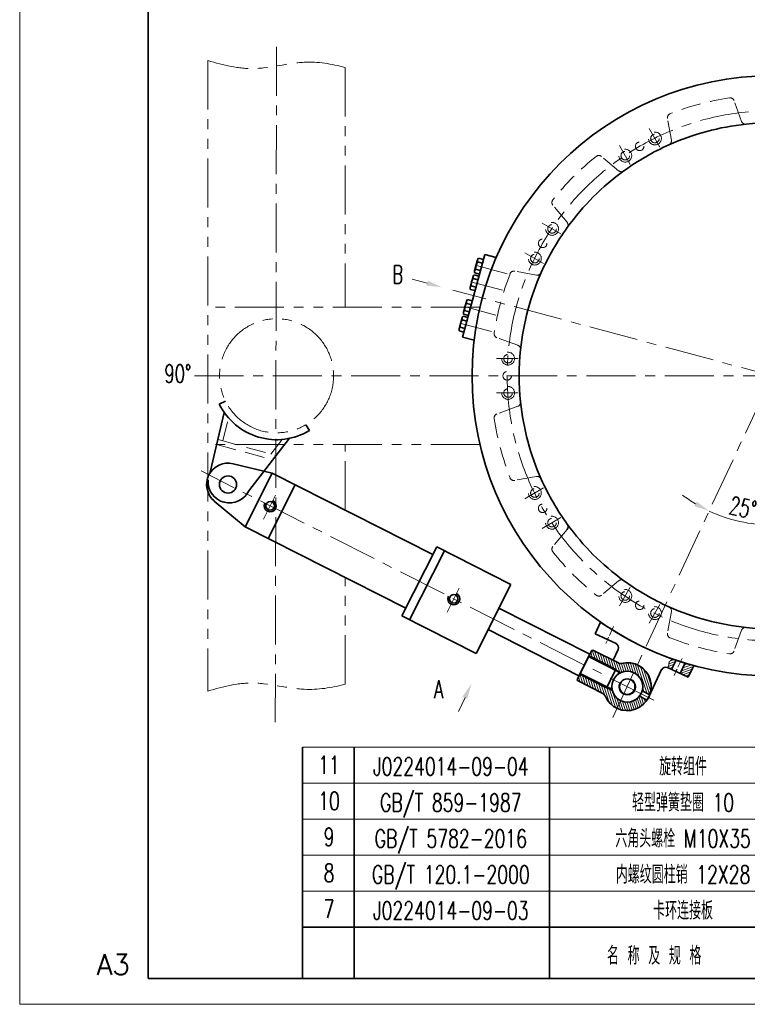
# Model space of a CAD drawing. Header units: millimetres. Extents: x -150 to 2644, y -30 to 1752.
# Tile 1 of 6: x -150 to 699, y -30 to 1118. Entities that reach past the tile are written whole.
import ezdxf
from ezdxf.enums import TextEntityAlignment as Align

# ---------------------------------------------------------------- set-up
doc = ezdxf.new("R2010")
doc.units = ezdxf.units.MM
doc.header["$LTSCALE"] = 1.8
for name, pattern in [('CENTER', [50.8, 31.75, -6.35, 6.35, -6.35]), ('DASHED', [19.05, 12.7, -6.35]), ('PHANTOM', [63.5, 31.75, -6.35, 6.35, -6.35, 6.35, -6.35])]:
    doc.linetypes.add(name, pattern=pattern)
doc.layers.get('0').update_dxf_attribs({"lineweight": 35})
doc.layers.get('Defpoints').update_dxf_attribs({"lineweight": 35})
for name, color, linetype, lineweight in [('3中心线层', 1, 'CENTER', 15), ('YGJ波浪线', 3, 'Continuous', 15), ('YGJ粗实线', 7, 'Continuous', 35), ('YGJ细实线', 3, 'Continuous', 15), ('YGJ细虚线', 2, 'DASHED', 15), ('剖面线', 2, 'Continuous', 15), ('双点划线', 3, 'PHANTOM', 15), ('尺寸线', 4, 'Continuous', 15), ('粗实线', 7, 'Continuous', 35), ('细实线', 2, 'Continuous', 15), ('虚线', 6, 'DASHED', 15)]:
    doc.layers.add(name, color=color, linetype=linetype, lineweight=lineweight)
doc.styles.add('HC_GBDIM', font='romans.shx', dxfattribs={"width": 0.667, "bigfont": 'hzdx.shx'})
doc.styles.add('标准', font='romans.shx', dxfattribs={"width": 0.7, "bigfont": 'hzdx.shx'})
doc.dimstyles.new('HC_GBDIM', dxfattribs={"dimtxt": 3.5, "dimasz": 3, "dimexe": 1, "dimexo": 0, "dimgap": 1, "dimtad": 1, "dimdec": 0, "dimzin": 0, "dimdsep": 46, "dimtxsty": 'HC_GBDIM', "dimcen": 2.5, "dimclrd": 3, "dimclre": 3, "dimclrt": 2, "dimadec": 0, "dimazin": 0, "dimtfac": 0.714286, "dimtdec": 0, "dimtmove": 0, "dimatfit": 3, "dimfxl": 1, "dimtzin": 0, "dimlwd": -1, "dimlwe": -1, "dimarcsym": 0})

# ---------------------------------------------------------------- blocks, each defined once
blk = doc.blocks.new('*U122')
at = {"layer": 'YGJ粗实线'}
for q in [(0, 287), (390, 0)]:
    blk.add_line((0, 0), q, dxfattribs=at)
at = {"layer": 'YGJ细实线'}
for q in [(-25, 292), (-25, 0), (395, -5), (0, -5)]:
    blk.add_line((-25, -5), q, dxfattribs=at)
at = {"layer": 'YGJ细虚线', "style": 'HC_GBDIM'}
blk.add_text('A3', height=4, dxfattribs=at).set_placement((-6.82, 2.72), align=Align.MIDDLE)
blk = doc.blocks.new('*D187')
at = {"layer": 'Defpoints', "color": 0}
for p in [(912.9, 1100.3), (727.6, 1070.4), (677.7, 536.2), (727.6, 339.9), (541.9, 304.6)]:
    blk.add_point(p, dxfattribs=at)
at = {"layer": 'YGJ细实线', "color": 3}
for start, end in [(233.1435, 239.0732), (245.0029, 270), (275.9297, 281.8594)]:
    blk.add_arc((727.6, 702.9), 174, start, end, dxfattribs=at)
for points in [[(636.7, 551), (639.6, 556.3), (654.1, 545.2)], [(745.4, 532.8), (745.7, 526.8), (727.6, 528.9)]]:
    blk.add_solid(points, dxfattribs=at)
at = {"layer": 'YGJ细实线', "color": 2, "insert": (693.5, 549.1), "char_height": 21, "attachment_point": 5, "rotation": 347.5015, "style": 'HC_GBDIM'}
blk.add_mtext('25%%d', dxfattribs=at)
blk = doc.blocks.new('*D188')
at = {"layer": 'Defpoints', "color": 0}
for p in [(727.6, 1070.4), (355, 802.9), (775.3, 600.4), (1100.2, 602.9), (727.6, 339.9)]:
    blk.add_point(p, dxfattribs=at)
at = {"layer": 'YGJ细实线', "color": 3}
blk.add_arc((727.6, 702.9), 113.1, 279.1322, 335.8458, dxfattribs=at)
for points in [[(833.6, 655.6), (827.9, 657.7), (836.8, 673.6)], [(745.3, 594.3), (745.8, 588.3), (727.6, 589.9)]]:
    blk.add_solid(points, dxfattribs=at)
at = {"layer": 'YGJ细实线', "color": 2, "insert": (786.3, 626.3), "char_height": 21, "attachment_point": 5, "rotation": 37.489, "style": 'HC_GBDIM'}
blk.add_mtext('75%%d', dxfattribs=at)
blk = doc.blocks.new('mx')
for p, q in [((-170, 0), (-170, 7)), ((-132, 0), (-132, 7)), ((-80, 0), (-80, 7)), ((-70, 0), (-70, 7)), ((-40, 0), (-40, 7)), ((-30, 0), (-30, 7)), ((-20, 0), (-20, 7)), ((0, 0), (0, 7))]:
    blk.add_line(p, q)
at = {"layer": 'YGJ粗实线'}
blk.add_line((-180, 0), (-180, 7), dxfattribs=at)
at = {"layer": 'YGJ细实线'}
for p, q in [((0, 7), (-180, 7)), ((0, 0), (-180, 0))]:
    blk.add_line(p, q, dxfattribs=at)
at = {"layer": 'YGJ细虚线', "style": '标准', "width": 0.7}
for tag, p in [('序号', (-174.87, 1.79)), ('数量', (-74.95, 1.3)), ('单重', (-34.93, 1.51)), ('总重', (-25.27, 1.42))]:
    blk.add_attdef(tag, text='', height=3.5, dxfattribs=at).set_placement(p, align=Align.CENTER)
at = {"layer": 'YGJ细虚线', "style": '标准'}
for tag, p, p2 in [('图号或标准号', (-169.36, 1.46), (-133.02, 1.46)), ('名称及规格型号', (-130.92, 1.46), (-81.17, 1.46)), ('材料', (-69.2, 1.19), (-41.03, 1.19)), ('备注', (-19.06, 1.51), (-0.99, 1.51))]:
    blk.add_attdef(tag, text='', height=3.5, dxfattribs=at).set_placement(p, p2, align=Align.FIT)
blk = doc.blocks.new('mx$INVTITLE')
at = {"layer": 'YGJ粗实线'}
for p, q in [((0, 10), (-180, 10)), ((-180, 0), (-180, 10)), ((-170, 0), (-170, 10)), ((-132, 0), (-132, 10)), ((-80, 0), (-80, 10)), ((-70, 0), (-70, 10)), ((-40, 0), (-40, 10)), ((-30, 10), (-30, 5)), ((-20, 0), (-20, 10)), ((0, 0), (0, 10)), ((-20, 5), (-40, 5)), ((-180, 0), (0, 0))]:
    blk.add_line(p, q, dxfattribs=at)
at = {"layer": 'YGJ细虚线', "style": '标准', "width": 0.7}
for s, height, p in [('单 件', 3, (-38.56, 6)), ('总 计', 3, (-28.68, 6)), ('名 称 及 规 格', 3.5, (-120.84, 2.7)), ('数量', 3.5, (-78.06, 2.61)), ('材  料', 3.5, (-60.68, 2.54)), ('备 注', 3.5, (-15.07, 2.41)), ('质 量', 3, (-37.01, 0.89)), ('(kg)', 2.5, (-28.62, 1.48))]:
    blk.add_text(s, height=height, dxfattribs=at).set_placement(p)

msp = doc.modelspace()

# ---------------------------------------------------------------- hatches: boundary and pattern name
at = {"layer": '剖面线'}
h = msp.add_hatch(dxfattribs=at)
h.set_pattern_fill('ANSI31', color=256, scale=20, angle=153.1413, style=0)
h.set_pattern_definition([(288.141258, (-12540.2643, -6919.4029), (-2.37572943, -0.778402), [])])
h.paths.add_polyline_path([(545.9, 315.4), (550.4, 324.3, 0.350001), (572.4, 328.9), (581.5, 324.3, -0.372825)])
h.paths.add_polyline_path([(585.1, 331.4), (576, 336, 0.350001), (566.7, 356.4), (571.2, 365.4, -0.372825)])
h.paths.add_polyline_path([(538.9, 336.9), (503.2, 355), (503.6, 355.9), (539.3, 337.8)], flags=17)
h.paths.add_polyline_path([(549.2, 357.4), (513.6, 375.5), (514, 376.4), (549.7, 358.3)], flags=17)
edge = h.paths.add_edge_path()
edge.add_line((517.2, 382.6), (518.5, 383.1))
edge.add_line((518.5, 383.1), (550.1, 367.1))
edge.add_arc((558.6, 340.4), 28, 63.1413, 107.5566, ccw=False)
edge.add_line((571.2, 365.4), (566.7, 356.4))
edge.add_arc((558.6, 340.4), 18, 63.1413, 115.4714)
edge.add_line((550.8, 356.6), (549.2, 357.4))
edge.add_line((549.2, 357.4), (549.7, 358.3))
edge.add_line((549.7, 358.3), (514, 376.4))
edge.add_line((514, 376.4), (517.2, 382.6))
edge = h.paths.add_edge_path()
edge.add_line((500.4, 347.4), (500, 348.7))
edge.add_line((500, 348.7), (503.2, 355))
edge.add_line((503.2, 355), (538.9, 336.9))
edge.add_line((538.9, 336.9), (539.3, 337.8))
edge.add_line((539.3, 337.8), (540.9, 337))
edge.add_arc((558.6, 340.4), 18, 190.8111, 243.1413)
edge.add_line((550.4, 324.3), (545.9, 315.4))
edge.add_arc((558.6, 340.4), 28, 198.7259, 243.1413, ccw=False)
edge.add_line((532, 331.4), (500.4, 347.4))
h = msp.add_hatch(dxfattribs=at)
h.set_pattern_fill('ANSI31', color=256, scale=20, angle=335, style=0)
h.set_pattern_definition([(20, (-1159.7732, 16532.5365), (-0.85505036, 2.34923155), [])])
edge = h.paths.add_edge_path()
edge.add_arc((643.4, 409.4), 45, 247.2159, 260.7858, ccw=False)
edge.add_line((626, 368), (620.3, 355.7))
edge.add_line((620.3, 355.7), (629.8, 351.3))
edge.add_line((629.8, 351.3), (636.2, 365))
edge = h.paths.add_edge_path()
edge.add_spline(control_points=[(611.5, 372.7), (610.7, 371.9), (609.3, 371), (606.6, 368.9), (607.3, 365.2), (606.1, 363.3), (605.7, 362.5)], knot_values=[0, 0, 0, 0, 2.038896, 5.182985, 9.313856, 11.863259, 11.863259, 11.863259, 11.863259], degree=3, periodic=0)
edge.add_line((605.7, 362.5), (610.3, 360.4))
edge.add_line((610.3, 360.4), (615.5, 371.4))
edge.add_arc((616.9, 382), 10.7, 239.7424, 262.2042, ccw=False)

# ---------------------------------------------------------------- linework, layer by layer
at = {"ltscale": 6}
for p, q in [((392.4, 844.5, -9.6), (366.5, 747.9, -9.6)), ((385.2, 840, -9.6), (390.8, 838.5, -9.6)), ((386.2, 821.5, -9.6), (390.8, 838.5, -9.6)), ((392.4, 844.5, -9.6), (405.9, 840.9, -9.6)), ((380.6, 825.3, -9.6), (384, 838, -9.6)), ((381.8, 827.2, -9.6), (387.4, 825.7, -9.6)), ((384.1, 835.7, -9.6), (389.6, 834.2, -9.6)), ((378.9, 818.7, -9.6), (375.4, 806, -9.6)), ((378.9, 816.4, -9.6), (384.5, 814.9, -9.6)), ((385.6, 819.2, -9.6), (380.1, 820.7, -9.6)), ((386.2, 821.5, -9.6), (380.7, 823, -9.6)), ((385.6, 819.2, -9.6), (381.1, 802.2, -9.6)), ((376.7, 807.9, -9.6), (382.2, 806.4, -9.6)), ((375.5, 803.7, -9.6), (381.1, 802.2, -9.6)), ((371.1, 789.7, -9.6), (367.7, 777, -9.6)), ((371.2, 787.4, -9.6), (376.7, 785.9, -9.6)), ((377.8, 790.2, -9.6), (372.3, 791.7, -9.6)), ((377.8, 790.2, -9.6), (373.3, 773.2, -9.6)), ((365.9, 770.4, -9.6), (362.5, 757.7, -9.6)), ((372.7, 770.9, -9.6), (367.1, 772.4, -9.6)), ((367.7, 774.7, -9.6), (373.3, 773.2, -9.6)), ((372.7, 770.9, -9.6), (368.1, 753.9, -9.6)), ((368.9, 778.9, -9.6), (374.4, 777.5, -9.6)), ((363.7, 759.6, -9.6), (369.3, 758.1, -9.6)), ((366, 768.1, -9.6), (371.5, 766.6, -9.6)), ((362.6, 755.4, -9.6), (368.1, 753.9, -9.6)), ((366.5, 747.9, -9.6), (380, 744.3, -9.6))]:
    msp.add_line(p, q, dxfattribs=at)
for p, q in [((144.5, 589.2, -9.6), (99, 600.4, -9.6)), ((112.9, 526.8, -9.6), (144.5, 589.2, -9.6)), ((331.9, 494.4, -9.6), (144.5, 589.2, -9.6)), ((139.7, 513.2, -9.6), (171.3, 575.7, -9.6)), ((112.9, 526.8, -9.6), (77, 556.9, -9.6)), ((300.3, 431.9, -9.6), (112.9, 526.8, -9.6)), ((295.7, 423, -9.6), (336.4, 503.3, -9.6)), ((304.7, 418.5, -9.6), (345.3, 498.8, -9.6)), ((422.9, 459.5, -9.6), (336.4, 503.3, -9.6)), ((382.3, 379.2, -9.6), (422.9, 459.5, -9.6)), ((514.9, 378.2, -9.6), (408.9, 431.8, -9.6)), ((382.3, 379.2, -9.6), (295.7, 423, -9.6)), ((502.3, 353.2, -9.6), (396.3, 406.9, -9.6)), ((502.3, 353.2, -9.6), (514.9, 378.2, -9.6)), ((545.2, 360.6, -9.6), (514, 376.4, -9.6)), ((534.4, 339.2, -9.6), (545.2, 360.6, -9.6)), ((534.4, 339.2, -9.6), (503.2, 355, -9.6))]:
    msp.add_line(p, q)
for centre, radius in [((727.6, 702.9, -9.6), 350), ((93, 576.1, -9.6), 10), ((142.1, 551.2, -9.6), 5), ((356.2, 442.8, -9.6), 5)]:
    msp.add_circle(centre, radius)
for centre, radius, start, end in [((727.6, 702.9, -9.6), 295, 95.913, 114.087), ((727.6, 702.9, -9.6), 295, 84.087, 95.913), ((727.6, 702.9, -9.6), 295, 114.087, 125.913), ((727.6, 702.9, -9.6), 295, 125.913, 144.087), ((727.6, 702.9, -9.6), 295, 144.087, 155.913), ((387.9, 837, -9.6), 4, 131.6276, 198.3724), ((384.5, 824.2, -9.6), 4, 131.6276, 198.3724), ((396.8, 827.8, -9.6), 15, 147.9524, 182.0476), ((391.6, 808.5, -9.6), 15, 147.9524, 182.0476), ((382.7, 817.7, -9.6), 4, 131.6276, 198.3724), ((727.6, 702.9, -9.6), 295, 155.913, 174.087), ((379.3, 804.9, -9.6), 4, 131.6276, 198.3724), ((383.9, 779.5, -9.6), 15, 147.9524, 182.0476), ((375, 788.7, -9.6), 4, 131.6276, 198.3724), ((369.8, 769.4, -9.6), 4, 131.6276, 198.3724), ((371.5, 776, -9.6), 4, 131.6276, 198.3724), ((366.4, 756.6, -9.6), 4, 131.6276, 198.3724), ((378.7, 760.2, -9.6), 15, 147.9524, 182.0476), ((727.6, 702.9, -9.6), 295, 174.087, 185.913), ((727.6, 702.9, -9.6), 295, 185.913, 204.087), ((727.6, 702.9, -9.6), 295, 204.087, 215.913), ((484.6, 526.9, -9.6), 5, 320, 35.913), ((727.6, 702.9, -9.6), 295, 215.913, 234.087), ((727.6, 702.9, -9.6), 295, 234.087, 245.913), ((727.6, 702.9, -9.6), 295, 245.913, 264.087), ((727.6, 702.9, -9.6), 295, 264.087, 275.913)]:
    msp.add_arc(centre, radius, start, end, dxfattribs=at)
for centre, radius, start, end in [((93, 576.1, -9.6), 25, 76.2695, 230.013), ((142.1, 551.2, -9.6), 7, 153.1413, 63.1413), ((356.2, 442.8, -9.6), 7, 153.1413, 63.1413), ((727.6, 702.9, -9.6), 350, 235.1291, 254.8709)]:
    msp.add_arc(centre, radius, start, end)
at = {"layer": '3中心线层'}
for p, q in [((541.9, 304.6, -9.6), (912.9, 1100.3, -9.6)), ((149.6, 1086.7, -9.6), (148.1, 299, -9.6)), ((584.2, 991.3, -9.6), (596.8, 969.4, -9.6)), ((549.5, 971.3, -9.6), (562.2, 949.4, -9.6)), ((459.2, 880.9, -9.6), (481.1, 868.3, -9.6)), ((439.2, 846.3, -9.6), (461.1, 833.7, -9.6)), ((381.4, 831.9, -9.6), (418.5, 822, -9.6)), ((376.2, 812.6, -9.6), (413.3, 802.7, -9.6)), ((1100.2, 602.9, -9.6), (355, 802.9, -9.6)), ((368.4, 783.6, -9.6), (405.5, 773.7, -9.6)), ((363.2, 764.3, -9.6), (400.3, 754.4, -9.6)), ((406.1, 722.9, -9.6), (431.4, 722.9, -9.6)), ((53.8, 702.9, -9.6), (1401.3, 702.9, -9.6)), ((406.1, 682.9, -9.6), (431.4, 682.9, -9.6)), ((589.7, 324.6, -9.6), (61.8, 591.9, -9.6)), ((134.3, 535.8, -9.6), (148.4, 563.6, -9.6)), ((439.2, 559.5, -9.6), (461.1, 572.1, -9.6)), ((459.2, 524.9, -9.6), (481.1, 537.5, -9.6)), ((348.4, 427.4, -9.6), (362.5, 455.2, -9.6)), ((549.5, 434.5, -9.6), (562.2, 456.4, -9.6)), ((584.2, 414.5, -9.6), (596.8, 436.4, -9.6))]:
    msp.add_line(p, q, dxfattribs=at)
at = {"layer": '3中心线层', "ltscale": 0.2}
for p, q in [((542.7, 410.5, -9.6), (533.5, 390.7, -9.6)), ((622.5, 373.3, -9.6), (613.2, 353.5, -9.6))]:
    msp.add_line(p, q, dxfattribs=at)
at = {"layer": '3中心线层'}
msp.add_circle((727.6, 702.9, -9.6), 309, dxfattribs=at)
at = {"layer": '双点划线'}
for p, q in [((69.6, 1070.6, -9.6), (69.6, 335.2, -9.6)), ((229.6, 1062.5, -9.6), (229.6, 782.9, -9.6)), ((386.8, 782.9, -9.6), (69.6, 782.9, -9.6)), ((386.8, 622.9, -9.6), (69.6, 622.9, -9.6)), ((229.6, 546.2, -9.6), (229.6, 622.9, -9.6)), ((229.6, 343.3, -9.6), (229.6, 467.7, -9.6))]:
    msp.add_line(p, q, dxfattribs=at)
msp.add_circle((149.6, 702.9, -9.6), 66.5, dxfattribs=at)
for points in [[(229.6, 1062.5), (213.7, 1066.7), (178.7, 1072.4), (124.5, 1056.2), (87.5, 1065), (69.6, 1070.6)], [(229.6, 343.3), (213.7, 339.1), (178.7, 333.5), (124.5, 349.6), (87.5, 340.8), (69.6, 335.2)]]:
    msp.add_open_spline(points, degree=3, knots=[44.990053, 44.990053, 44.990053, 44.990053, 93.760831, 152.327965, 207.577686, 207.577686, 207.577686, 207.577686], dxfattribs=at)
at = {"layer": '尺寸线'}
for p, q in [((325.2, 810.9, -9.6), (307.8, 815.6, -9.6)), ((369.4, 327.7), (361.8, 311.4))]:
    msp.add_line(p, q, dxfattribs=at)
at = {"layer": '尺寸线', "linetype": 'DASHED'}
for p, q in [((87, 627.1, -9.6), (93.3, 654.1, -9.6)), ((79.9, 622.9, -9.6), (145.2, 604.7, -9.6)), ((81.5, 628.7, -9.6), (149.2, 609.8, -9.6)), ((142.9, 611.6, -9.6), (156.2, 628.7, -9.6))]:
    msp.add_line(p, q, dxfattribs=at)
at = {"layer": '尺寸线'}
for points in [[(326, 813.8, -9.6), (324.4, 808, -9.6), (342.6, 806.2, -9.6)], [(366.6, 329), (372.1, 326.4), (377, 344)]]:
    msp.add_solid(points, dxfattribs=at)
at = {"layer": '粗实线'}
for p, q in [((82.8, 669.8, -9.6), (90, 673.4, -9.6)), ((72.3, 590.6, -9.6), (88.6, 660.1, -9.6)), ((188, 639.1, -9.6), (183.9, 645.9, -9.6)), ((117.2, 568.7, -9.6), (164.8, 630, -9.6)), ((521.1, 402, -9.6), (527.5, 415.8, -9.6)), ((545.5, 390.6, -9.6), (521.1, 402, -9.6)), ((500, 348.7, -9.6), (517.2, 382.6, -9.6)), ((518.5, 383.1, -9.6), (517.2, 382.6, -9.6)), ((548.4, 368, -9.6), (518.5, 383.1, -9.6)), ((548, 383.9, -9.6), (542, 371.2, -9.6)), ((550.8, 356.6, -9.6), (513.6, 375.5, -9.6)), ((615.5, 371.4, -9.6), (610.3, 360.4, -9.6)), ((620.3, 355.7, -9.6), (626, 368, -9.6)), ((548, 355, -9.6), (549.7, 358.3, -9.6)), ((548, 355, -9.6), (549.2, 357.4, -9.6)), ((583.9, 328.5, -9.6), (598.7, 360.3, -9.6)), ((629.8, 351.3, -9.6), (605.4, 362.7, -9.6)), ((629.8, 351.3, -9.6), (636.2, 365, -9.6)), ((500, 348.7, -9.6), (500.4, 347.4, -9.6)), ((530.3, 332.3, -9.6), (500.4, 347.4, -9.6)), ((540.9, 337, -9.6), (503.6, 355.9, -9.6)), ((538.9, 336.9, -9.6), (540.6, 340.2, -9.6)), ((538.9, 336.9, -9.6), (540.6, 340.2, -9.6)), ((584.9, 330.9, -9.6), (575.9, 335.4, -9.6)), ((581.8, 324.8, -9.6), (572.8, 329.4, -9.6))]:
    msp.add_line(p, q, dxfattribs=at)
for radius in [18, 9]:
    msp.add_circle((558.6, 340.4, -9.6), radius, dxfattribs=at)
for centre, radius, start, end in [((149.6, 702.9, -9.6), 74.5, 206.3562, 301.0379), ((94.7, 579.6, -9.6), 25, 176.6041, 334.2387), ((543.4, 386, -9.6), 5, 335, 65), ((558.6, 340.4, -9.6), 28, 202.3922, 104.2644), ((558.6, 340.4, -9.6), 28, 202.3922, 103.8903), ((550.6, 372.4, -9.6), 5, 243.1413, 283.8903), ((603.3, 358.2, -9.6), 5, 65, 155), ((528, 327.8, -9.6), 5, 22.3922, 63.1413)]:
    msp.add_arc(centre, radius, start, end, dxfattribs=at)
at = {"layer": '细实线'}
for p, q in [((552, 357.1, -9.6), (514, 376.4, -9.6)), ((541.2, 335.7, -9.6), (503.2, 355, -9.6)), ((585.1, 331.4, -9.6), (576, 336, -9.6)), ((581.5, 324.3, -9.6), (572.4, 328.9, -9.6))]:
    msp.add_line(p, q, dxfattribs=at)
msp.add_arc((558.6, 340.4, -9.6), 10, 151.9941, 67.2407, dxfattribs=at)
at = {"layer": '细实线', "start_tangent": (-0.888173, -0.459508), "end_tangent": (-0.48375, -0.875206)}
msp.add_spline([(611.5, 372.7, -9.6), (609.6, 371.1, -9.6), (607.4, 368.9, -9.6), (606.8, 364.8, -9.6), (605.7, 362.5, -9.6)], degree=3, dxfattribs=at)
at = {"layer": '虚线'}
for p, q in [((692, 999.6, -9.6), (683.1, 1023.9, -9.6)), ((610.1, 977.7, -9.6), (605.6, 1003.1, -9.6)), ((548.4, 942.1, -9.6), (528.6, 958.6, -9.6)), ((488.4, 882.1, -9.6), (471.8, 901.9, -9.6)), ((452.8, 820.4, -9.6), (427.4, 824.9, -9.6)), ((430.9, 738.5, -9.6), (406.6, 747.3, -9.6)), ((430.9, 667.3, -9.6), (406.6, 658.5, -9.6)), ((452.8, 585.4, -9.6), (427.4, 580.9, -9.6)), ((488.4, 523.7, -9.6), (471.8, 504, -9.6)), ((548.4, 463.8, -9.6), (528.6, 447.2, -9.6)), ((610.1, 428.2, -9.6), (605.6, 402.7, -9.6)), ((692, 406.2, -9.6), (683.1, 382, -9.6))]:
    msp.add_line(p, q, dxfattribs=at)
for centre, radius in [((590.9, 979.6, -9.6), 7.5), ((590.9, 979.6, -9.6), 5), ((556.3, 959.6, -9.6), 7.5), ((556.3, 959.6, -9.6), 5), ((573.1, 970.5, -9.6), 5), ((470.9, 874.2, -9.6), 7.5), ((470.9, 874.2, -9.6), 5), ((460, 857.4, -9.6), 5), ((450.9, 839.6, -9.6), 7.5), ((450.9, 839.6, -9.6), 5), ((419.6, 722.9, -9.6), 7.5), ((419.6, 722.9, -9.6), 5), ((418.6, 702.9, -9.6), 5), ((419.6, 682.9, -9.6), 7.5), ((419.6, 682.9, -9.6), 5), ((450.9, 566.2, -9.6), 7.5), ((450.9, 566.2, -9.6), 5), ((460, 548.4, -9.6), 5), ((470.9, 531.6, -9.6), 7.5), ((470.9, 531.6, -9.6), 5), ((556.3, 446.2, -9.6), 7.5), ((556.3, 446.2, -9.6), 5), ((573.1, 435.3, -9.6), 5), ((590.9, 426.2, -9.6), 7.5), ((590.9, 426.2, -9.6), 5)]:
    msp.add_circle(centre, radius, dxfattribs=at)
for centre, radius, start, end in [((727.6, 702.9, -9.6), 328, 98.7492, 111.2508), ((678.5, 1022.1, -9.6), 5, 20, 98.7492), ((610.5, 1003.9, -9.6), 5, 111.2508, 190), ((696.7, 1001.3, -9.6), 5, 200, 275.913), ((605.1, 976.8, -9.6), 5, 294.087, 10), ((727.6, 702.9, -9.6), 328, 128.7492, 141.2508), ((525.4, 954.8, -9.6), 5, 50, 128.7492), ((551.6, 945.9, -9.6), 5, 230, 305.913), ((475.7, 905.1, -9.6), 5, 141.2508, 220), ((484.6, 878.9, -9.6), 5, 324.087, 40), ((727.6, 702.9, -9.6), 328, 158.7492, 171.2508), ((426.5, 820, -9.6), 5, 80, 158.7492), ((453.7, 825.3, -9.6), 5, 260, 335.913), ((408.3, 752, -9.6), 5, 171.2508, 250), ((429.2, 733.8, -9.6), 5, 354.087, 70), ((429.2, 672, -9.6), 5, 290, 5.913), ((408.3, 653.8, -9.6), 5, 110, 188.7492), ((727.6, 702.9, -9.6), 328, 188.7492, 201.2508), ((426.5, 585.8, -9.6), 5, 201.2508, 280), ((453.7, 580.5, -9.6), 5, 24.087, 100), ((475.7, 500.7, -9.6), 5, 140, 218.7492), ((727.6, 702.9, -9.6), 328, 218.7492, 231.2508), ((551.6, 459.9, -9.6), 5, 54.087, 130), ((551.6, 459.9, -9.6), 5, 54.087, 130), ((525.4, 451, -9.6), 5, 231.2508, 310), ((605.1, 429, -9.6), 5, 350, 65.913), ((610.5, 401.9, -9.6), 5, 170, 248.7492), ((696.7, 404.5, -9.6), 5, 84.087, 160), ((727.6, 702.9, -9.6), 328, 248.7492, 261.2508), ((727.6, 702.9, -9.6), 328, 248.7492, 261.2508), ((678.5, 383.7, -9.6), 5, 261.2508, 340)]:
    msp.add_arc(centre, radius, start, end, dxfattribs=at)

# ---------------------------------------------------------------- block references
at = {"layer": 'YGJ波浪线', "ltscale": 6, "xscale": 6, "yscale": 6, "zscale": 6}
msp.add_blockref('*U122', (0, 0), dxfattribs=at)
at = {"layer": 'YGJ波浪线', "xscale": 6, "yscale": 6, "zscale": 6}
msp.add_blockref('mx$INVTITLE', (1260, 0), dxfattribs=at)
at = {"layer": 'YGJ粗实线'}
ref = msp.add_blockref('mx', (1260, 228), dxfattribs=dict(at, xscale=6, yscale=6, zscale=6))
ref.add_attrib('序号', '11', dxfattribs={"layer": 'YGJ细虚线', "height": 21, "style": '标准', "width": 0.7}).set_placement((210.8, 238.7), align=Align.CENTER)
ref.add_attrib('图号或标准号', 'J0224014-09-04', dxfattribs={"layer": 'YGJ细虚线', "height": 21, "style": '标准', "width": 0.7}).set_placement((352.8, 236.8), align=Align.CENTER)
ref.add_attrib('名称及规格型号', '旋转组件', dxfattribs={"layer": 'YGJ细虚线', "height": 21, "style": '标准', "width": 0.7}).set_placement((623.7, 236.8), align=Align.CENTER)
ref.add_attrib('数量', '1', dxfattribs={"layer": 'YGJ细虚线', "height": 21, "style": '标准', "width": 0.7}).set_placement((810.3, 235.8), align=Align.CENTER)
ref.add_attrib('材料', '组合件', dxfattribs={"layer": 'YGJ细虚线', "height": 21, "style": '标准', "width": 0.7}).set_placement((929.3, 235.1), align=Align.CENTER)
ref.add_attrib('单重', '90', dxfattribs={"layer": 'YGJ细虚线', "height": 21, "style": '标准', "width": 0.7}).set_placement((1050.4, 237.1), align=Align.CENTER)
ref.add_attrib('总重', '90', dxfattribs={"layer": 'YGJ细虚线', "height": 21, "style": '标准', "width": 0.7}).set_placement((1108.4, 236.5), align=Align.CENTER)
ref = msp.add_blockref('mx', (1260, 186), dxfattribs=dict(at, xscale=6, yscale=6, zscale=6))
ref.add_attrib('序号', '10', dxfattribs={"layer": 'YGJ细虚线', "height": 21, "style": '标准', "width": 0.7}).set_placement((210.8, 196.7), align=Align.CENTER)
ref.add_attrib('图号或标准号', 'GB/T 859-1987', dxfattribs={"layer": 'YGJ细虚线', "height": 21, "style": '标准', "width": 0.7}).set_placement((352.8, 194.8), align=Align.CENTER)
ref.add_attrib('名称及规格型号', '轻型弹簧垫圈 10', dxfattribs={"layer": 'YGJ细虚线', "height": 21, "style": '标准', "width": 0.7}).set_placement((623.7, 194.8), align=Align.CENTER)
ref.add_attrib('数量', '8', dxfattribs={"layer": 'YGJ细虚线', "height": 21, "style": '标准', "width": 0.7}).set_placement((810.3, 193.8), align=Align.CENTER)
ref.add_attrib('材料', 'S30408', dxfattribs={"layer": 'YGJ细虚线', "height": 21, "style": '标准', "width": 0.7}).set_placement((929.3, 193.1), align=Align.CENTER)
ref = msp.add_blockref('mx', (1260, 144), dxfattribs=dict(at, xscale=6, yscale=6, zscale=6))
ref.add_attrib('序号', '9', dxfattribs={"layer": 'YGJ细虚线', "height": 21, "style": '标准', "width": 0.7}).set_placement((210.8, 154.7), align=Align.CENTER)
ref.add_attrib('图号或标准号', 'GB/T 5782-2016', dxfattribs={"layer": 'YGJ细虚线', "height": 21, "style": '标准', "width": 0.7}).set_placement((352.8, 152.8), align=Align.CENTER)
ref.add_attrib('名称及规格型号', '六角头螺栓 M10X35', dxfattribs={"layer": 'YGJ细虚线', "height": 21, "style": '标准', "width": 0.7}).set_placement((623.7, 152.8), align=Align.CENTER)
ref.add_attrib('数量', '8', dxfattribs={"layer": 'YGJ细虚线', "height": 21, "style": '标准', "width": 0.7}).set_placement((810.3, 151.8), align=Align.CENTER)
ref.add_attrib('材料', 'A2-70', dxfattribs={"layer": 'YGJ细虚线', "height": 21, "style": '标准', "width": 0.7}).set_placement((929.3, 151.1), align=Align.CENTER)
ref = msp.add_blockref('mx', (1260, 102), dxfattribs=dict(at, xscale=6, yscale=6, zscale=6))
ref.add_attrib('序号', '8', dxfattribs={"layer": 'YGJ细虚线', "height": 21, "style": '标准', "width": 0.7}).set_placement((210.8, 112.7), align=Align.CENTER)
ref.add_attrib('图号或标准号', 'GB/T 120.1-2000', dxfattribs={"layer": 'YGJ细虚线', "height": 21, "style": '标准', "width": 0.7}).set_placement((352.8, 110.8), align=Align.CENTER)
ref.add_attrib('名称及规格型号', '内螺纹圆柱销 12X28', dxfattribs={"layer": 'YGJ细虚线', "height": 21, "style": '标准', "width": 0.7}).set_placement((623.7, 110.8), align=Align.CENTER)
ref.add_attrib('数量', '4', dxfattribs={"layer": 'YGJ细虚线', "height": 21, "style": '标准', "width": 0.7}).set_placement((810.3, 109.8), align=Align.CENTER)
ref.add_attrib('材料', '20Cr13', dxfattribs={"layer": 'YGJ细虚线', "height": 21, "style": '标准', "width": 0.7}).set_placement((929.3, 109.1), align=Align.CENTER)
ref = msp.add_blockref('mx', (1260, 60), dxfattribs=dict(at, xscale=6, yscale=6, zscale=6))
ref.add_attrib('序号', '7', dxfattribs={"layer": 'YGJ细虚线', "height": 21, "style": '标准', "width": 0.7}).set_placement((210.8, 70.7), align=Align.CENTER)
ref.add_attrib('图号或标准号', 'J0224014-09-03', dxfattribs={"layer": 'YGJ细虚线', "height": 21, "style": '标准', "width": 0.7}).set_placement((352.8, 68.8), align=Align.CENTER)
ref.add_attrib('名称及规格型号', '卡环连接板', dxfattribs={"layer": 'YGJ细虚线', "height": 21, "style": '标准', "width": 0.7}).set_placement((623.7, 68.8), align=Align.CENTER)
ref.add_attrib('数量', '2', dxfattribs={"layer": 'YGJ细虚线', "height": 21, "style": '标准', "width": 0.7}).set_placement((810.3, 67.8), align=Align.CENTER)
ref.add_attrib('材料', 'S30408', dxfattribs={"layer": 'YGJ细虚线', "height": 21, "style": '标准', "width": 0.7}).set_placement((929.3, 67.1), align=Align.CENTER)
ref.add_attrib('单重', '0.5', dxfattribs={"layer": 'YGJ细虚线', "height": 21, "style": '标准', "width": 0.7}).set_placement((1050.4, 69.1), align=Align.CENTER)
ref.add_attrib('总重', '1', dxfattribs={"layer": 'YGJ细虚线', "height": 21, "style": '标准', "width": 0.7}).set_placement((1108.4, 68.5), align=Align.CENTER)

# ---------------------------------------------------------------- texts
at = {"layer": '细实线', "style": '标准', "width": 0.667}
for s, p in [('B', (291, 821.2)), ('A', (338.7, 337.6, 9.6))]:
    msp.add_text(s, height=21, dxfattribs=at).set_placement(p, align=Align.MIDDLE)
msp.add_text('90%%D', height=21, dxfattribs=at).set_placement((34.4, 694.9), align=Align.CENTER)

# ---------------------------------------------------------------- dimensions: what is measured, and where the dimension line sits
at = {"layer": 'YGJ细实线'}
for base, line1, line2, picture, middle in [((677.7, 536.2), ((727.6, 1070.4, -9.6), (727.6, 339.9, -9.6)), ((541.9, 304.6, -9.6), (912.9, 1100.3, -9.6)), '*D187', (693.5, 549.1)), ((775.3, 600.4), ((1100.2, 602.9, -9.6), (355, 802.9, -9.6)), ((727.6, 1070.4, -9.6), (727.6, 339.9, -9.6)), '*D188', (786.3, 626.3))]:
    dim = msp.add_angular_dim_2l(base=base, line1=line1, line2=line2, dimstyle='HC_GBDIM', override={"dimscale": 6, "dimtxsty": 'HC_GBDIM'}, dxfattribs=at)
    dim.commit()
    dim.dimension.update_dxf_attribs({"geometry": picture, "text_midpoint": middle})

doc.saveas('drawing.dxf')
